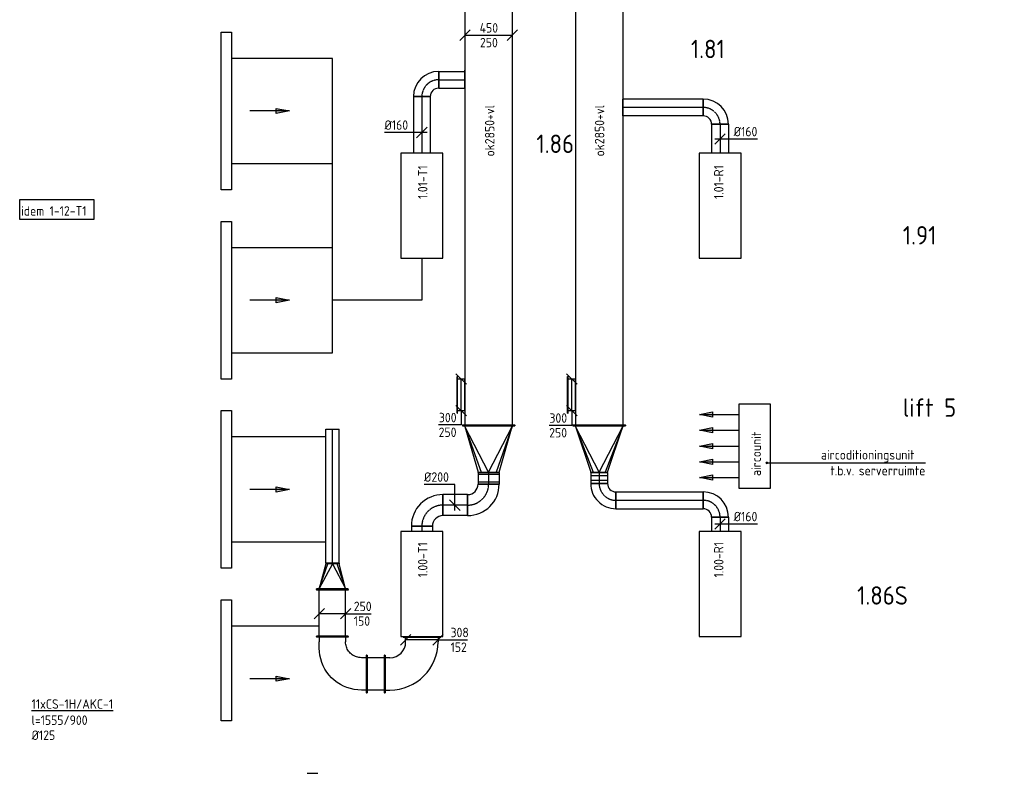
# Model space of a CAD drawing. Header units: millimetres. Extents: x -2733 to 48660, y -299 to 65852.
# Tile 1 of 44: x -2733 to 6627, y 0 to 7168. Entities that reach past the tile are written whole.
import ezdxf

# ---------------------------------------------------------------- set-up
doc = ezdxf.new("R2010")
doc.units = ezdxf.units.MM
for name, pattern in [('2322108', [7, 5, -2]), ('CENTER2', [28.575, 19.05, -3.175, 3.175, -3.175]), ('SMALL_DASH', [1.5, 0.5, -1])]:
    doc.linetypes.add(name, pattern=pattern)
for name, color, linetype in [('bTuwkundig', 7, 'Continuous'), ('WL561---_RETOUR', 5, '2322108'), ('WL570---_APP', 2, 'Continuous'), ('WL570---_RETOUR_D', 4, 'Continuous'), ('WL570---_RETOUR_HL', 1, 'CENTER2'), ('WL570---_TOEVOER', 3, 'Continuous'), ('WL570---_TOEVOER_D', 3, 'Continuous'), ('WL570---_TOEVOER_HL', 1, 'CENTER2'), ('WM570---', 1, 'Continuous'), ('WM570---_RETOUR', 1, 'Continuous'), ('WM570---_TOEVOER', 1, 'Continuous')]:
    doc.layers.add(name, color=color, linetype=linetype)
doc.styles.add('STABICAD-018', font='ISOCP.SHX', dxfattribs={"height": 90})
doc.styles.add('STABICAD-035', font='ISOCP.SHX', dxfattribs={"height": 175})
doc.styles.get("Standard").update_dxf_attribs({"font": 'arial.ttf'})
doc.dimstyles.new('STABICAD', dxfattribs={"dimscale": 50, "dimtxt": 90, "dimasz": 2, "dimexe": 0, "dimexo": 0, "dimgap": 1.5, "dimtad": 0, "dimdec": 0, "dimzin": 0, "dimdsep": 46, "dimtxsty": 'STABICAD-018', "dimblk1": 'OBLIQUE', "dimblk2": 'OBLIQUE', "dimsah": 1, "dimcen": -3, "dimadec": 1, "dimazin": 0, "dimtfac": 1, "dimtdec": 0, "dimtofl": 0, "dimtmove": 2, "dimatfit": 3, "dimfxl": 1, "dimtvp": 1.055556, "dimtolj": 1, "dimtzin": 0, "dimarcsym": 0})

# ---------------------------------------------------------------- blocks, each defined once
blk = doc.blocks.new('*U111')
at = {"color": 0, "linetype": 'Continuous'}
for p, q in [((5, 225, -2975), (16834, 225, -2975)), ((16839, 250, -2975), (16834, 250, -2975)), ((16834, -250, -2975), (16834, 250, -2975)), ((16839, -250, -2975), (16839, 250, -2975)), ((5, -225, -2975), (16834, -225, -2975)), ((16839, -250, -2975), (16834, -250, -2975))]:
    blk.add_line(p, q, dxfattribs=at)
at = {"layer": 'WM570---', "color": 2}
for tag, p in [('CODE', (2775, 20149.4, 2975)), ('SECTIONCODE', (2775, 20149.4, 2975)), ('POSITIONCODE', (2925, 18664.7, 2975))]:
    blk.add_attdef(tag, p, '', height=1.8, dxfattribs=at)
blk = doc.blocks.new('*U117')
at = {"color": 0, "linetype": 'Continuous'}
for p, q in [((75, 150, -2975), (0, 150, -2975)), ((0, 150, -2975), (0, -150, -2975)), ((75, 175, -2975), (70, 175, -2975)), ((70, 175, -2975), (70, -175, -2975)), ((75, 175, -2975), (75, -175, -2975)), ((0, -150, -2975), (75, -150, -2975)), ((75, -175, -2975), (70, -175, -2975))]:
    blk.add_line(p, q, dxfattribs=at)
at = {"layer": 'WM570---', "color": 2, "style": 'STABICAD-018'}
for tag in ['CODE', 'SECTIONCODE', 'POSITIONCODE']:
    blk.add_attdef(tag, (2550, 3600, 2975), '', height=1.8, dxfattribs=at)
blk = doc.blocks.new('*U51')
at = {"color": 0, "linetype": 'Continuous'}
for p, q in [((50, 250, -2975), (-50, 350, -2975)), ((0, 0, -2975), (0, 300, -2975)), ((50, -50, -2975), (-50, 50, -2975)), ((0, 0, -2975), (0, -140.7, -2975)), ((0, -140.7, -2975), (-214.4, -140.7, -2975))]:
    blk.add_line(p, q, dxfattribs=at)
at = {"color": 0, "linetype": 'Continuous', "style": 'STABICAD-018'}
for s, p in [('300', (-212.1, -115.7, -2975)), ('250', (-214.4, -255.7, -2975))]:
    blk.add_text(s, height=90, dxfattribs=at).set_placement(p)
at = {"layer": 'WM570---_RETOUR', "color": 2, "style": 'STABICAD-018'}
blk.add_attdef('CODE', (2251.9, 3450, 2975), '', height=1.8, dxfattribs=at)
blk = doc.blocks.new('*U122')
at = {"color": 0, "linetype": 'Continuous'}
for p, q in [((-5, 250, -2975), (0, 250, -2975)), ((-5, -250, -2975), (-5, 250, -2975)), ((0, -250, -2975), (0, 250, -2975)), ((5, 225, -2975), (0, 225, -2975)), ((440, 0, -2975), (5, 225, -2975)), ((5, 225, -2975), (440, 56.6, -2975)), ((440, 80, -2975), (5, 225, -2975)), ((445, 80, -2975), (440, 80, -2975)), ((440, -80, -2975), (440, 80, -2975)), ((445, -80, -2975), (445, 80, -2975)), ((440, 0, -2975), (5, -225, -2975)), ((5, -225, -2975), (440, -56.6, -2975)), ((5, -225, -2975), (440, -80, -2975)), ((445, -80, -2975), (440, -80, -2975)), ((-5, -250, -2975), (0, -250, -2975)), ((5, -225, -2975), (0, -225, -2975))]:
    blk.add_line(p, q, dxfattribs=at)
at = {"layer": 'WM570---', "color": 2, "style": 'STABICAD-018'}
for tag, p in [('CODE', (2775, 3405.4, 2975)), ('SECTIONCODE', (2775, 3305.4, 2975)), ('POSITIONCODE', (2775, 3305.4, 2975))]:
    blk.add_attdef(tag, p, '', height=1.8, dxfattribs=at)
blk = doc.blocks.new('*U115')
at = {"color": 0, "linetype": 'Continuous'}
for p, q in [((-51.7, 80, -2975), (21.9, 80, -2975)), ((-51.7, 80, -2975), (-51.7, -80, -2975)), ((-21.9, 80, -2975), (51.7, 80, -2975)), ((-21.9, 80, -2975), (-21.9, -80, -2975)), ((21.9, 80, -2975), (21.9, -80, -2975)), ((51.7, 80, -2975), (51.7, -80, -2975)), ((-51.7, -80, -2975), (21.9, -80, -2975)), ((-21.9, -80, -2975), (51.7, -80, -2975))]:
    blk.add_line(p, q, dxfattribs=at)
at = {"layer": 'WL570---_RETOUR_HL', "linetype": 'CENTER2'}
blk.add_line((-51.7, 0, -2975), (51.7, 0, -2975), dxfattribs=at)
at = {"layer": 'WM570---', "color": 2, "style": 'STABICAD-018'}
for tag, p in [('CODE', (2775, 2908.654079, 2975)), ('SECTIONCODE', (2775, 2808.654079, 2975)), ('POSITIONCODE', (2775, 2808.654079, 2975))]:
    blk.add_attdef(tag, p, '', height=1.8, dxfattribs=at)
blk = doc.blocks.new('*U113')
at = {"color": 0, "linetype": 'Continuous'}
for p, q in [((-80, 160, -2975), (80, 160, -2975)), ((-160, -80, -2975), (-160, 80, -2975))]:
    blk.add_line(p, q, dxfattribs=at)
for radius in [80, 240]:
    blk.add_arc((-160, 160, -2975), radius, 270, 0, dxfattribs=at)
at = {"layer": 'WL570---_RETOUR_HL', "linetype": 'CENTER2'}
blk.add_arc((-160, 160, -2975), 160, 270, 0, dxfattribs=at)
at = {"layer": 'WM570---', "color": 2, "style": 'STABICAD-018'}
for tag, p in [('CODE', (2775, 2696.954079, 2975)), ('SECTIONCODE', (2775, 2596.954079, 2975)), ('POSITIONCODE', (2775, 2596.954079, 2975))]:
    blk.add_attdef(tag, p, '', height=1.8, dxfattribs=at)
blk = doc.blocks.new('*U112')
at = {"color": 0, "linetype": 'Continuous'}
for p, q in [((0, 80, -2975), (830, 80, -2975)), ((0, -80, -2975), (0, 80, -2975)), ((830, 80, -2975), (830, -80, -2975)), ((0, -80, -2975), (830, -80, -2975))]:
    blk.add_line(p, q, dxfattribs=at)
at = {"layer": 'WL570---_RETOUR_HL', "linetype": 'CENTER2'}
blk.add_line((0, 0, -2975), (830, 0, -2975), dxfattribs=at)
at = {"layer": 'WM570---', "color": 2, "style": 'STABICAD-018'}
for tag in ['CODE', 'SECTIONCODE', 'POSITIONCODE']:
    blk.add_attdef(tag, (2935, 2597, 2975), '', height=1.8, dxfattribs=at)
blk = doc.blocks.new('*U98')
at = {"color": 0, "linetype": 'Continuous'}
for p, q in [((-160, -80, -2975), (-160, 80, -2975)), ((80, -160, -2975), (-80, -160, -2975))]:
    blk.add_line(p, q, dxfattribs=at)
for radius in [240, 80]:
    blk.add_arc((-160, -160, -2975), radius, 0, 90, dxfattribs=at)
at = {"layer": 'WL570---_RETOUR_HL', "linetype": 'CENTER2'}
blk.add_arc((-160, -160, -2975), 160, 0, 90, dxfattribs=at)
at = {"layer": 'WM570---', "color": 2, "style": 'STABICAD-018'}
for tag in ['CODE', 'SECTIONCODE', 'POSITIONCODE']:
    blk.add_attdef(tag, (3925, 2597, 2975), '', height=1.8, dxfattribs=at)
blk = doc.blocks.new('*U97')
at = {"color": 0, "linetype": 'Continuous'}
for p, q in [((0, 80, -2975), (137, 80, -2975)), ((0, -80, -2975), (0, 80, -2975)), ((137, 80, -2975), (137, -80, -2975)), ((0, -80, -2975), (137, -80, -2975))]:
    blk.add_line(p, q, dxfattribs=at)
at = {"layer": 'WL570---_RETOUR_HL', "linetype": 'CENTER2'}
blk.add_line((0, 0, -2975), (137, 0, -2975), dxfattribs=at)
at = {"layer": 'WM570---', "color": 2, "style": 'STABICAD-018'}
for tag in ['CODE', 'SECTIONCODE', 'POSITIONCODE']:
    blk.add_attdef(tag, (3925, 2437, 2975), '', height=1.8, dxfattribs=at)
blk = doc.blocks.new('*U107')
at = {"color": 0, "linetype": 'Continuous'}
for p, q in [((-50, -50, -2975), (50, 50, -2975)), ((-50, 0, -2975), (80, 0, -2975)), ((80, 0, -2975), (355.1, 0, -2975))]:
    blk.add_line(p, q, dxfattribs=at)
at = {"color": 0, "linetype": 'Continuous', "style": 'STABICAD-018'}
blk.add_text('%%c160', height=90, dxfattribs=at).set_placement((130, 25, -2975))
at = {"layer": 'WM570---', "color": 2, "style": 'STABICAD-018'}
blk.add_attdef('CODE', (3925, 2372.2, 2975), '', height=1.8, dxfattribs=at)
blk = doc.blocks.new('*U74')
at = {"color": 0, "linetype": 'Continuous'}
for p, q in [((75, 150, -2975), (0, 150, -2975)), ((0, 150, -2975), (0, -150, -2975)), ((75, 175, -2975), (70, 175, -2975)), ((70, 175, -2975), (70, -175, -2975)), ((75, 175, -2975), (75, -175, -2975)), ((0, -150, -2975), (75, -150, -2975)), ((75, -175, -2975), (70, -175, -2975))]:
    blk.add_line(p, q, dxfattribs=at)
at = {"layer": 'WM570---_RETOUR', "color": 2, "style": 'STABICAD-018'}
for tag in ['CODE', 'SECTIONCODE', 'POSITIONCODE']:
    blk.add_attdef(tag, (1500, 3600, 2975), '', height=1.8, dxfattribs=at)
blk = doc.blocks.new('*U52')
at = {"color": 0, "linetype": 'Continuous'}
for p, q in [((50, 250, -2975), (-50, 350, -2975)), ((0, 0, -2975), (0, 300, -2975)), ((50, -50, -2975), (-50, 50, -2975)), ((0, 0, -2975), (0, -136.1, -2975)), ((0, -136.1, -2975), (-214.4, -136.1, -2975))]:
    blk.add_line(p, q, dxfattribs=at)
at = {"color": 0, "linetype": 'Continuous', "style": 'STABICAD-018'}
for s, p in [('300', (-212.1, -111.1, -2975)), ('250', (-214.4, -251.1, -2975))]:
    blk.add_text(s, height=90, dxfattribs=at).set_placement(p)
at = {"layer": 'WM570---_RETOUR', "color": 2, "style": 'STABICAD-018'}
blk.add_attdef('CODE', (1283.8, 3450, 2975), '', height=1.8, dxfattribs=at)
blk = doc.blocks.new('*U72')
at = {"color": 0, "linetype": 'Continuous'}
for p, q in [((-5, 250, -2975), (0, 250, -2975)), ((-5, -250, -2975), (-5, 250, -2975)), ((0, -250, -2975), (0, 250, -2975)), ((5, 225, -2975), (0, 225, -2975)), ((440, 0, -2975), (5, 225, -2975)), ((5, 225, -2975), (440, 70.7, -2975)), ((440, 100, -2975), (5, 225, -2975)), ((445, 100, -2975), (440, 100, -2975)), ((440, -100, -2975), (440, 100, -2975)), ((445, -100, -2975), (445, 100, -2975)), ((440, 0, -2975), (5, -225, -2975)), ((5, -225, -2975), (440, -70.7, -2975)), ((5, -225, -2975), (440, -100, -2975)), ((445, -100, -2975), (440, -100, -2975)), ((-5, -250, -2975), (0, -250, -2975)), ((5, -225, -2975), (0, -225, -2975))]:
    blk.add_line(p, q, dxfattribs=at)
at = {"layer": 'WM570---_RETOUR', "color": 2, "style": 'STABICAD-018'}
for tag, p in [('CODE', (1725, 3405.1, 2975)), ('SECTIONCODE', (1725, 3305.1, 2975)), ('POSITIONCODE', (1725, 3305.1, 2975))]:
    blk.add_attdef(tag, p, '', height=1.8, dxfattribs=at)
blk = doc.blocks.new('*U78')
at = {"color": 0, "linetype": 'Continuous'}
for p, q in [((-54.5, 100, -2975), (37.5, 100, -2975)), ((-54.5, 100, -2975), (-54.5, -100, -2975)), ((-37.5, 100, -2975), (54.5, 100, -2975)), ((-37.5, 100, -2975), (-37.5, -100, -2975)), ((37.5, 100, -2975), (37.5, -100, -2975)), ((54.5, 100, -2975), (54.5, -100, -2975)), ((-54.5, -100, -2975), (37.5, -100, -2975)), ((-37.5, -100, -2975), (54.5, -100, -2975))]:
    blk.add_line(p, q, dxfattribs=at)
at = {"layer": 'WL570---_TOEVOER_HL', "linetype": 'CENTER2'}
blk.add_line((-54.5, 0, -2975), (54.5, 0, -2975), dxfattribs=at)
at = {"layer": 'WM570---_RETOUR', "color": 2, "style": 'STABICAD-018'}
for tag, p in [('CODE', (1725, 2905.6, 2975)), ('SECTIONCODE', (1725, 2805.6, 2975)), ('POSITIONCODE', (1725, 2805.6, 2975))]:
    blk.add_attdef(tag, p, '', height=1.8, dxfattribs=at)
blk = doc.blocks.new('*U83')
at = {"color": 0, "linetype": 'Continuous'}
for p, q in [((-200, -100, -2975), (-200, 100, -2975)), ((100, -200, -2975), (-100, -200, -2975))]:
    blk.add_line(p, q, dxfattribs=at)
for radius, start in [(300, 360), (100, 0)]:
    blk.add_arc((-200, -200, -2975), radius, start, 90, dxfattribs=at)
at = {"layer": 'WL570---_TOEVOER_HL', "linetype": 'CENTER2'}
blk.add_arc((-200, -200, -2975), 200, 0, 90, dxfattribs=at)
at = {"layer": 'WM570---_RETOUR', "color": 2, "style": 'STABICAD-018'}
for tag, p in [('CODE', (1725, 2651.1, 2975)), ('SECTIONCODE', (1725, 2551.1, 2975)), ('POSITIONCODE', (1725, 2551.1, 2975))]:
    blk.add_attdef(tag, p, '', height=1.8, dxfattribs=at)
blk = doc.blocks.new('*U85')
at = {"color": 0, "linetype": 'Continuous'}
for p, q in [((0, 100, -2975), (234.8, 100, -2975)), ((0, -100, -2975), (0, 100, -2975)), ((234.8, 100, -2975), (234.8, -100, -2975)), ((0, -100, -2975), (234.8, -100, -2975))]:
    blk.add_line(p, q, dxfattribs=at)
at = {"layer": 'WL570---_TOEVOER_HL', "linetype": 'CENTER2'}
blk.add_line((0, 0, -2975), (234.8, 0, -2975), dxfattribs=at)
at = {"layer": 'WM570---_RETOUR', "color": 2, "style": 'STABICAD-018'}
for tag in ['CODE', 'SECTIONCODE', 'POSITIONCODE']:
    blk.add_attdef(tag, (1525, 2551.1, 2975), '', height=1.8, dxfattribs=at)
blk = doc.blocks.new('*U87')
at = {"color": 0, "linetype": 'Continuous'}
for p, q in [((-100, 200, -2975), (100, 200, -2975)), ((-200, -100, -2975), (-200, 100, -2975))]:
    blk.add_line(p, q, dxfattribs=at)
for radius in [100, 300]:
    blk.add_arc((-200, 200, -2975), radius, 270, 0, dxfattribs=at)
at = {"layer": 'WL570---_TOEVOER_HL', "linetype": 'CENTER2'}
blk.add_arc((-200, 200, -2975), 200, 270, 0, dxfattribs=at)
at = {"layer": 'WM570---_RETOUR', "color": 2, "style": 'STABICAD-018'}
for tag in ['SECTIONCODE', 'CODE', 'POSITIONCODE']:
    blk.add_attdef(tag, (1090.2, 2551.1, 2975), '', height=1.8, dxfattribs=at)
blk = doc.blocks.new('*U88')
at = {"color": 0, "linetype": 'Continuous'}
for p, q in [((0, 100, -2975), (51.1, 100, -2975)), ((0, -100, -2975), (0, 100, -2975)), ((51.1, 100, -2975), (51.1, -100, -2975)), ((0, -100, -2975), (51.1, -100, -2975))]:
    blk.add_line(p, q, dxfattribs=at)
at = {"layer": 'WL570---_TOEVOER_HL', "linetype": 'CENTER2'}
blk.add_line((0, 0, -2975), (51.1, 0, -2975), dxfattribs=at)
at = {"layer": 'WM570---_RETOUR', "color": 2, "style": 'STABICAD-018'}
for tag in ['SECTIONCODE', 'CODE', 'POSITIONCODE']:
    blk.add_attdef(tag, (1090.2, 2351.1, 2975), '', height=1.8, dxfattribs=at)
blk = doc.blocks.new('*U67')
at = {"color": 0, "linetype": 'Continuous'}
for p, q in [((0, 197.1, -2975), (-293.1, 197.1, -2975)), ((0, -50, -2975), (0, 197.1, -2975)), ((50, -50, -2975), (-50, 50, -2975))]:
    blk.add_line(p, q, dxfattribs=at)
at = {"color": 0, "linetype": 'Continuous', "style": 'STABICAD-018'}
blk.add_text('%%c200', height=90, dxfattribs=at).set_placement((-293.1, 222.1, -2975))
at = {"layer": 'WM570---_RETOUR', "color": 2, "style": 'STABICAD-018'}
blk.add_attdef('CODE', (1404.3, 2551.1, 2975), '', height=1.8, dxfattribs=at)
blk = doc.blocks.new('*U54')
at = {"color": 0, "linetype": 'Continuous'}
for p, q in [((-354, 179), (-349, 179)), ((-354, -179), (-354, 179)), ((-349, -179), (-349, 179)), ((-349, 154), (-304, 154)), ((-354, -179), (-349, -179)), ((-304, -154), (-349, -154)), ((-179, -354), (-179, -349)), ((-179, -349), (179, -349)), ((-179, -354), (179, -354)), ((-154, -304), (-154, -349)), ((154, -349), (154, -304)), ((179, -354), (179, -349))]:
    blk.add_line(p, q, dxfattribs=at)
for radius in [458, 150]:
    blk.add_arc((-304, -304), radius, 0, 90, dxfattribs=at)
at = {"layer": 'WM570---_RETOUR', "color": 2, "style": 'STABICAD-018'}
for tag in ['SECTIONCODE', 'CODE', 'POSITIONCODE']:
    blk.add_attdef(tag, (1090.2, 946), '', height=1.8, dxfattribs=at)
blk = doc.blocks.new('*U56')
at = {"color": 0, "linetype": 'Continuous'}
for p, q in [((0, 179), (5, 179)), ((0, -179), (0, 179)), ((5, -179), (5, 179)), ((5, 154), (166, 154)), ((171, 179), (166, 179)), ((166, -179), (166, 179)), ((171, -179), (171, 179)), ((0, -179), (5, -179)), ((5, -154), (166, -154)), ((171, -179), (166, -179))]:
    blk.add_line(p, q, dxfattribs=at)
at = {"layer": 'WM570---_RETOUR', "color": 2, "style": 'STABICAD-018'}
for tag in ['POSITIONCODE', 'SECTIONCODE', 'CODE']:
    blk.add_attdef(tag, (736.2, 946), '', height=1.8, rotation=180, dxfattribs=at)
blk = doc.blocks.new('*U53')
at = {"color": 0, "linetype": 'Continuous'}
for p, q in [((-358, -50), (-258, 50)), ((0, 0), (-308, 0)), ((-50, -50), (50, 50)), ((0, 0), (68.8, 0)), ((68.8, 0), (280.8, 0))]:
    blk.add_line(p, q, dxfattribs=at)
at = {"color": 0, "linetype": 'Continuous', "style": 'STABICAD-018'}
for s, p in [('308', (118.8, 25)), ('152', (118.8, -115))]:
    blk.add_text(s, height=90, dxfattribs=at).set_placement(p)
at = {"layer": 'WM570---_RETOUR', "color": 2, "style": 'STABICAD-018'}
blk.add_attdef('CODE', (1244.2, 1269.6), '', height=1.8, dxfattribs=at)
blk = doc.blocks.new('*U59')
at = {"color": 0, "linetype": 'Continuous'}
for p, q in [((0, 150), (5, 150)), ((0, -150), (0, 150)), ((5, -150), (5, 150)), ((5, 125), (443.7, 125)), ((448.7, 150), (443.7, 150)), ((443.7, -150), (443.7, 150)), ((448.7, -150), (448.7, 150)), ((0, -150), (5, -150)), ((5, -125), (443.7, -125)), ((448.7, -150), (443.7, -150))]:
    blk.add_line(p, q, dxfattribs=at)
at = {"layer": 'WM570---_RETOUR', "color": 2, "style": 'STABICAD-018'}
for tag in ['SECTIONCODE', 'POSITIONCODE']:
    blk.add_attdef(tag, (90.2, 1349.5), '', height=1.8, dxfattribs=at)
blk.add_attdef('CODE', (240.2, 1300), '', height=1.8, rotation=90, dxfattribs=at)
blk = doc.blocks.new('*U55')
at = {"color": 0, "linetype": 'Continuous'}
for p, q in [((-325, 179), (-320, 179)), ((-325, -179), (-325, 179)), ((-320, -179), (-320, 179)), ((-320, 154), (-275, 154)), ((-275, 154), (-240.1, 152.5)), ((-240.1, 152.5), (-205.5, 147.9)), ((-205.5, 147.9), (-171.5, 140.4)), ((-171.5, 140.4), (-138.2, 129.9)), ((-138.2, 129.9), (-106, 116.5)), ((-106, 116.5), (-75, 100.4)), ((-75, 100.4), (-45.6, 81.7)), ((-45.6, 81.7), (-17.9, 60.4)), ((-17.9, 60.4), (7.8, 36.8)), ((7.8, 36.8), (31.4, 11.1)), ((31.4, 11.1), (52.7, -16.6)), ((52.7, -16.6), (71.4, -46)), ((71.4, -46), (87.5, -77)), ((87.5, -77), (100.9, -109.2)), ((-325, -179), (-320, -179)), ((-320, -154), (-275, -154)), ((-275, -154), (-263.2, -154.5)), ((-263.2, -154.5), (-251.5, -155.8)), ((-251.5, -155.8), (-240, -158.1)), ((-240, -158.1), (-228.6, -161.3)), ((-228.6, -161.3), (-217.6, -165.4)), ((-217.6, -165.4), (-206.9, -170.3)), ((-206.9, -170.3), (-196.6, -176.1)), ((-196.6, -176.1), (-186.8, -182.6)), ((-186.8, -182.6), (-177.6, -189.9)), ((100.9, -109.2), (111.4, -142.5)), ((111.4, -142.5), (118.9, -176.5)), ((118.9, -176.5), (123.5, -211.1)), ((-177.6, -189.9), (-168.9, -197.9)), ((-168.9, -197.9), (-160.9, -206.6)), ((-160.9, -206.6), (-153.6, -215.8)), ((-153.6, -215.8), (-147.1, -225.6)), ((-147.1, -225.6), (-141.3, -235.9)), ((-141.3, -235.9), (-136.4, -246.6)), ((-136.4, -246.6), (-132.3, -257.6)), ((-132.3, -257.6), (-129.1, -269)), ((-129.1, -269), (-126.8, -280.5)), ((-126.8, -280.5), (-125.5, -292.2)), ((123.5, -211.1), (125, -246)), ((125, -246), (125, -275)), ((125, -275), (125, -304)), ((-150, -354), (-150, -349)), ((-150, -349), (150, -349)), ((-150, -354), (150, -354)), ((-125.5, -292.2), (-125, -304)), ((-125, -349), (-125, -304)), ((125, -349), (125, -304)), ((150, -354), (150, -349))]:
    blk.add_line(p, q, dxfattribs=at)
at = {"layer": 'WM570---_RETOUR', "color": 2, "style": 'STABICAD-018'}
for tag in ['SECTIONCODE', 'CODE', 'POSITIONCODE']:
    blk.add_attdef(tag, (240.2, 946), '', height=1.8, dxfattribs=at)
blk = doc.blocks.new('*U57')
at = {"color": 0, "linetype": 'Continuous'}
for p, q in [((-5, 150), (0, 150)), ((-5, -150), (-5, 150)), ((0, -150), (0, 150)), ((5, 125), (0, 125)), ((240, 0), (5, 125)), ((5, 125), (240, 44.2)), ((240, 62.5), (5, 125)), ((240, 0), (5, -125)), ((245, 62.5), (240, 62.5)), ((240, -62.5), (240, 62.5)), ((245, -62.5), (245, 62.5)), ((5, -125), (240, -44.2)), ((5, -125), (240, -62.5)), ((245, -62.5), (240, -62.5)), ((-5, -150), (0, -150)), ((5, -125), (0, -125))]:
    blk.add_line(p, q, dxfattribs=at)
at = {"layer": 'WM570---_RETOUR', "color": 2, "style": 'STABICAD-018'}
for tag, p in [('CODE', (240.2, 1853.7)), ('SECTIONCODE', (240.2, 1753.7)), ('POSITIONCODE', (240.2, 1753.7))]:
    blk.add_attdef(tag, p, '', height=1.8, dxfattribs=at)
blk = doc.blocks.new('*U58')
at = {"color": 0, "linetype": 'Continuous'}
for p, q in [((0, 62.5), (1274.7, 62.5)), ((0, -62.5), (0, 62.5)), ((1274.7, 62.5), (1274.7, -62.5)), ((0, -62.5), (1274.7, -62.5))]:
    blk.add_line(p, q, dxfattribs=at)
at = {"layer": 'WL570---_TOEVOER_HL', "linetype": 'CENTER2'}
blk.add_line((0, 0), (1274.7, 0), dxfattribs=at)
at = {"layer": 'WM570---_RETOUR', "color": 2, "style": 'STABICAD-018'}
for tag, p in [('POSITIONCODE', (90.2, 2614)), ('SECTIONCODE', (240.2, 1998.7)), ('CODE', (240.2, 1998.7))]:
    blk.add_attdef(tag, p, '', height=1.8, dxfattribs=at)
blk = doc.blocks.new('*U60')
at = {"color": 0, "linetype": 'Continuous'}
for p, q in [((-300, -50), (-200, 50)), ((0, 0), (-250, 0)), ((-50, -50), (50, 50)), ((0, 0), (27.9, 0)), ((27.9, 0), (242.2, 0))]:
    blk.add_line(p, q, dxfattribs=at)
at = {"color": 0, "linetype": 'Continuous', "style": 'STABICAD-018'}
for s, p in [('250', (77.9, 25)), ('150', (77.9, -115))]:
    blk.add_text(s, height=90, dxfattribs=at).set_placement(p)
at = {"layer": 'WM570---_RETOUR', "color": 2, "style": 'STABICAD-018'}
blk.add_attdef('CODE', (365.2, 1518), '', height=1.8, dxfattribs=at)
blk = doc.blocks.new('*U86')
at = {"color": 0, "linetype": 'Continuous'}
for p, q in [((0, 80, -2975), (536.8, 80, -2975)), ((0, -80, -2975), (0, 80, -2975)), ((536.8, 80, -2975), (536.8, -80, -2975)), ((0, -80, -2975), (536.8, -80, -2975))]:
    blk.add_line(p, q, dxfattribs=at)
at = {"layer": 'WL570---_TOEVOER_HL', "linetype": 'CENTER2'}
blk.add_line((0, 0, -2975), (536.8, 0, -2975), dxfattribs=at)
at = {"layer": 'WM570---_RETOUR', "color": 2, "style": 'STABICAD-018'}
for tag, p in [('CODE', (1090.2, 6436.8, 2975)), ('SECTIONCODE', (1240.2, 6411.8, 2975)), ('POSITIONCODE', (1240.2, 6088.9, 2975))]:
    blk.add_attdef(tag, p, '', height=1.8, dxfattribs=at)
blk = doc.blocks.new('*U84')
at = {"color": 0, "linetype": 'Continuous'}
for p, q in [((-160, -80, -2975), (-160, 80, -2975)), ((80, -160, -2975), (-80, -160, -2975))]:
    blk.add_line(p, q, dxfattribs=at)
for radius, start in [(240, 0), (80, 360)]:
    blk.add_arc((-160, -160, -2975), radius, start, 90, dxfattribs=at)
at = {"layer": 'WL570---_TOEVOER_HL', "linetype": 'CENTER2'}
blk.add_arc((-160, -160, -2975), 160, 0, 90, dxfattribs=at)
at = {"layer": 'WM570---_RETOUR', "color": 2, "style": 'STABICAD-018'}
for tag in ['SECTIONCODE', 'CODE', 'POSITIONCODE']:
    blk.add_attdef(tag, (1090.2, 6596.8, 2975), '', height=1.8, dxfattribs=at)
blk = doc.blocks.new('*U79')
at = {"color": 0, "linetype": 'Continuous'}
for p, q in [((0, 80, -2975), (248.8, 80, -2975)), ((0, -80, -2975), (0, 80, -2975)), ((248.8, 80, -2975), (248.8, -80, -2975)), ((0, -80, -2975), (248.8, -80, -2975))]:
    blk.add_line(p, q, dxfattribs=at)
at = {"layer": 'WL570---_TOEVOER_HL', "linetype": 'CENTER2'}
blk.add_line((0, 0, -2975), (248.8, 0, -2975), dxfattribs=at)
at = {"layer": 'WM570---_RETOUR', "color": 2, "style": 'STABICAD-018'}
for tag in ['SECTIONCODE', 'CODE', 'POSITIONCODE']:
    blk.add_attdef(tag, (1250.2, 6596.8, 2975), '', height=1.8, dxfattribs=at)
blk = doc.blocks.new('*U73')
at = {"color": 2, "linetype": 'SMALL_DASH'}
for p, q in [((0, 95, -2975), (0, -95, -2975)), ((0, -80, -2975), (0, 80, -2975))]:
    blk.add_line(p, q, dxfattribs=at)
at = {"color": 0, "linetype": 'Continuous'}
for p, q in [((0, 80, -2975), (1, 80, -2975)), ((1, 80, -2975), (1, -80, -2975)), ((0, -80, -2975), (1, -80, -2975))]:
    blk.add_line(p, q, dxfattribs=at)
at = {"layer": 'WL570---_TOEVOER_HL', "linetype": 'CENTER2'}
blk.add_line((0, 0, -2975), (1, 0, -2975), dxfattribs=at)
at = {"layer": 'WM570---_RETOUR', "color": 2, "style": 'STABICAD-018'}
for tag in ['CODE', 'SECTIONCODE', 'POSITIONCODE']:
    blk.add_attdef(tag, (1500, 6596.8, 2975), '', height=1.8, dxfattribs=at)
blk = doc.blocks.new('*U135')
at = {"color": 0, "linetype": 'Continuous'}
for p, q in [((-275, -50, -2975), (-175, 50, -2975)), ((-225, 0, -2975), (225, 0, -2975)), ((175, -50, -2975), (275, 50, -2975))]:
    blk.add_line(p, q, dxfattribs=at)
at = {"color": 0, "linetype": 'Continuous', "style": 'STABICAD-018'}
for s, p in [('450', (-85.5, 25, -2975)), ('250', (-82.2, -115, -2975))]:
    blk.add_text(s, height=90, dxfattribs=at).set_placement(p)
at = {"layer": 'WM570---', "color": 2, "style": 'STABICAD-018'}
blk.add_attdef('CODE', (1725, 7020.4, 2975), '', height=1.8, dxfattribs=at)
blk = doc.blocks.new('*U99')
at = {"color": 0, "linetype": 'Continuous'}
for p, q in [((0, 80, -2975), (273.1, 80, -2975)), ((0, -80, -2975), (0, 80, -2975)), ((273.1, 80, -2975), (273.1, -80, -2975)), ((0, -80, -2975), (273.1, -80, -2975))]:
    blk.add_line(p, q, dxfattribs=at)
at = {"layer": 'WL570---_RETOUR_HL', "linetype": 'CENTER2'}
blk.add_line((0, 0, -2975), (273.1, 0, -2975), dxfattribs=at)
at = {"layer": 'WM570---', "color": 2, "style": 'STABICAD-018'}
for tag, p in [('CODE', (3925, 6173.1, 2975)), ('SECTIONCODE', (3925, 6173.1, 2975)), ('POSITIONCODE', (4075, 5957.1, 2975))]:
    blk.add_attdef(tag, p, '', height=1.8, dxfattribs=at)
blk = doc.blocks.new('*U100')
at = {"color": 0, "linetype": 'Continuous'}
for p, q in [((-80, 160, -2975), (80, 160, -2975)), ((-160, -80, -2975), (-160, 80, -2975))]:
    blk.add_line(p, q, dxfattribs=at)
for radius, end in [(80, 0), (240, 360)]:
    blk.add_arc((-160, 160, -2975), radius, 270, end, dxfattribs=at)
at = {"layer": 'WL570---_RETOUR_HL', "linetype": 'CENTER2'}
blk.add_arc((-160, 160, -2975), 160, 270, 360, dxfattribs=at)
at = {"layer": 'WM570---', "color": 2, "style": 'STABICAD-018'}
for tag in ['CODE', 'SECTIONCODE', 'POSITIONCODE']:
    blk.add_attdef(tag, (3925, 6333.1, 2975), '', height=1.8, dxfattribs=at)
blk = doc.blocks.new('*U114')
at = {"color": 0, "linetype": 'Continuous'}
for p, q in [((0, 80, -2975), (764, 80, -2975)), ((0, -80, -2975), (0, 80, -2975)), ((764, 80, -2975), (764, -80, -2975)), ((0, -80, -2975), (764, -80, -2975))]:
    blk.add_line(p, q, dxfattribs=at)
at = {"layer": 'WL570---_RETOUR_HL', "linetype": 'CENTER2'}
blk.add_line((0, 0, -2975), (764, 0, -2975), dxfattribs=at)
at = {"layer": 'WM570---', "color": 2, "style": 'STABICAD-018'}
for tag in ['CODE', 'SECTIONCODE', 'POSITIONCODE']:
    blk.add_attdef(tag, (3765, 6333.1, 2975), '', height=1.8, dxfattribs=at)
blk = doc.blocks.new('*U118')
at = {"color": 2, "linetype": 'SMALL_DASH'}
for p, q in [((0, 95, -2975), (0, -95, -2975)), ((0, -80, -2975), (0, 80, -2975))]:
    blk.add_line(p, q, dxfattribs=at)
at = {"color": 0, "linetype": 'Continuous'}
for p, q in [((0, 80, -2975), (1, 80, -2975)), ((1, 80, -2975), (1, -80, -2975)), ((0, -80, -2975), (1, -80, -2975))]:
    blk.add_line(p, q, dxfattribs=at)
at = {"layer": 'WL570---_RETOUR_HL', "linetype": 'CENTER2'}
blk.add_line((0, 0, -2975), (1, 0, -2975), dxfattribs=at)
at = {"layer": 'WM570---', "color": 2, "style": 'STABICAD-018'}
for tag in ['CODE', 'SECTIONCODE', 'POSITIONCODE']:
    blk.add_attdef(tag, (3000, 6333.1, 2975), '', height=1.8, dxfattribs=at)
blk = doc.blocks.new('*U108')
at = {"color": 0, "linetype": 'Continuous'}
for p, q in [((-50, -50, -2975), (50, 50, -2975)), ((-50, 0, -2975), (80, 0, -2975)), ((80, 0, -2975), (355.1, 0, -2975))]:
    blk.add_line(p, q, dxfattribs=at)
at = {"color": 0, "linetype": 'Continuous', "style": 'STABICAD-018'}
blk.add_text('%%c160', height=90, dxfattribs=at).set_placement((130, 25, -2975))
at = {"layer": 'WM570---', "color": 2, "style": 'STABICAD-018'}
blk.add_attdef('CODE', (3925, 6034, 2975), '', height=1.8, dxfattribs=at)
blk = doc.blocks.new('*U66')
at = {"color": 0, "linetype": 'Continuous'}
for p, q in [((-80, 0, -2975), (-355.1, 0, -2975)), ((50, 0, -2975), (-80, 0, -2975)), ((-50, -50, -2975), (50, 50, -2975))]:
    blk.add_line(p, q, dxfattribs=at)
at = {"color": 0, "linetype": 'Continuous', "style": 'STABICAD-018'}
blk.add_text('%%c160', height=90, dxfattribs=at).set_placement((-355.1, 25, -2975))
at = {"layer": 'WM570---_RETOUR', "color": 2, "style": 'STABICAD-018'}
blk.add_attdef('CODE', (1090.2, 6095.7, 2975), '', height=1.8, dxfattribs=at)
blk = doc.blocks.new('*U68')
at = {"color": 0, "linetype": 'Continuous'}
for p, q in [((5, 225, -2975), (17041.5, 225, -2975)), ((17046.5, 250, -2975), (17041.5, 250, -2975)), ((17041.5, -250, -2975), (17041.5, 250, -2975)), ((17046.5, -250, -2975), (17046.5, 250, -2975)), ((5, -225, -2975), (17041.5, -225, -2975)), ((17046.5, -250, -2975), (17041.5, -250, -2975))]:
    blk.add_line(p, q, dxfattribs=at)
at = {"layer": 'WM570---_RETOUR', "color": 2, "style": 'STABICAD-018'}
for tag, p in [('CODE', (1725, 20356.6, 2975)), ('SECTIONCODE', (1875, 19483.1, 2975)), ('POSITIONCODE', (1875, 17879.3, 2975))]:
    blk.add_attdef(tag, p, '', height=1.8, dxfattribs=at)
blk = doc.blocks.new('DM_SYM002')
at = {"color": 0, "linetype": 'Continuous'}
for p, q in [((0, 0), (-7.5, 0)), ((-2.5, -0.5), (-2.5, 0.5)), ((-2.5, 0.5), (0, 0)), ((0, 0), (-2.5, -0.5))]:
    blk.add_line(p, q, dxfattribs=at)
blk.add_solid([(-2.5, 0.5), (-2.5, -0.5), (0, 0)], dxfattribs=at)
blk = doc.blocks.new('_Oblique')
at = {"color": 0, "linetype": 'ByBlock', "lineweight": -2}
blk.add_line((-0.5, -0.5), (0.5, 0.5), dxfattribs=at)

msp = doc.modelspace()

# ---------------------------------------------------------------- linework, layer by layer
at = {"layer": 'WL561---_RETOUR', "linetype": '2322108'}
msp.add_line((0, 0), (100, 0), dxfattribs=at)
at = {"layer": 'WL570---_APP'}
for points in [[(890.2, 4900), (1290.2, 4900), (1290.2, 5900), (890.2, 5900)], [(3725, 4900), (4125, 4900), (4125, 5900), (3725, 5900)], [(890.2, 1300), (1290.2, 1300), (1290.2, 2300), (890.2, 2300)], [(3725, 1300), (4125, 1300), (4125, 2300), (3725, 2300)]]:
    msp.add_lwpolyline(points, close=True, dxfattribs=at)
at = {"layer": 'WL570---_TOEVOER_D'}
for points in [[(-818.6, 7050), (-718.6, 7050), (-718.6, 5550), (-818.6, 5550)], [(-818.6, 5250), (-718.6, 5250), (-718.6, 3750), (-818.6, 3750)], [(4404.4, 2712.8), (4404.4, 3512.8), (4104.4, 3512.8), (4104.4, 2712.8)], [(-818.6, 3450), (-718.6, 3450), (-718.6, 1950), (-818.6, 1950)], [(-818.6, 1650), (-718.6, 1650), (-718.6, 500), (-818.6, 500)]]:
    msp.add_lwpolyline(points, close=True, dxfattribs=at)
for points in [[(-718.6, 4000), (240.2, 4000), (240.2, 6800), (-718.6, 6800)], [(-718.6, 5800), (240.2, 5800)], [(-718.6, 5000), (240.2, 5000)], [(1090.2, 4900), (1090.2, 4500), (240.2, 4500)], [(177.7, 3200), (-718.6, 3200)], [(177.7, 2200), (-718.6, 2200)], [(115.2, 1400), (-718.6, 1400)]]:
    msp.add_lwpolyline(points, dxfattribs=at)
at = {"layer": 'WM570---_TOEVOER'}
msp.add_lwpolyline([(-2732.9, 5457.4), (-2027.3, 5457.4), (-2027.3, 5269.1), (-2732.9, 5269.1)], close=True, dxfattribs=at)

# ---------------------------------------------------------------- block references
at = {"layer": 'WL570---_RETOUR_D', "linetype": 'Continuous'}
for name, p, rotation in [('*U111', (2775, 20149.4, 2975), 270), ('*U114', (3765, 6333.1, 2975), 180), ('*U100', (3925, 6333.1, 2975), 90.00000000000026), ('*U99', (3925, 6173.1, 2975), 270.0000000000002), ('*U117', (2550, 3600, 2975), 180), ('*U122', (2775, 3305.4, 2975), 270), ('*U115', (2775, 2808.7, 2975), 270), ('*U113', (2775, 2597, 2975), 270), ('*U97', (3925, 2437, 2975), 270.0000000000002)]:
    msp.add_blockref(name, p, dxfattribs=dict(at, rotation=rotation))
for name, p in [('*U118', (3000, 6333.1, 2975)), ('*U112', (2935, 2597, 2975)), ('*U98', (3925, 2597, 2975))]:
    msp.add_blockref(name, p, dxfattribs=at)
at = {"layer": 'WL570---_TOEVOER', "linetype": 'Continuous'}
for p, xscale, yscale, zscale, rotation in [((-168.6, 6300), 49.99999999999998, 49.99999999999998, 49.99999999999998, 359.9999999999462), ((-168.6, 4500), 49.99999999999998, 49.99999999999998, 49.99999999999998, 359.9999999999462), ((3729.4, 3412.8), 50, 50, 50, 180), ((3729.4, 3262.8), 50, 50, 50, 180), ((3729.4, 3112.8), 50, 50, 50, 180), ((3729.4, 2962.8), 50, 50, 50, 180), ((3729.4, 2812.8), 50, 50, 50, 180), ((-168.6, 2700), 49.99999999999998, 49.99999999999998, 49.99999999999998, 359.9999999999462), ((-168.6, 900), 49.99999999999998, 49.99999999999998, 49.99999999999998, 359.9999999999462)]:
    msp.add_blockref('DM_SYM002', p, dxfattribs=dict(at, xscale=xscale, yscale=yscale, zscale=zscale, rotation=rotation))
at = {"layer": 'WL570---_TOEVOER_D', "linetype": 'Continuous'}
for name, p, rotation in [('*U68', (1725, 20356.6, 2975), 270), ('*U84', (1090.2, 6596.8, 2975), 90.00000000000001), ('*U73', (1500, 6596.8, 2975), 180), ('*U86', (1090.2, 6436.8, 2975), 270), ('*U74', (1500, 3600, 2975), 180), ('*U72', (1725, 3305.1, 2975), 270), ('*U58', (240.2, 1998.7), 90.00000000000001), ('*U78', (1725, 2805.6, 2975), 270), ('*U83', (1725, 2551.1, 2975), 270), ('*U87', (1090.2, 2551.1, 2975), 180), ('*U85', (1525, 2551.1, 2975), 180), ('*U88', (1090.2, 2351.1, 2975), 270), ('*U57', (240.2, 1753.7), 89.9999999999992), ('*U59', (240.2, 1300), 89.9999999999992), ('*U55', (240.2, 946), 180), ('*U54', (1090.2, 946), 270), ('*U56', (736.2, 946), 180)]:
    msp.add_blockref(name, p, dxfattribs=dict(at, rotation=rotation))
msp.add_blockref('*U79', (1250.2, 6596.8, 2975), dxfattribs=at)
at = {"layer": 'WM570---_RETOUR', "linetype": 'Continuous'}
for name, p in [('*U108', (3925, 6034, 2975)), ('*U51', (2515.2, 3450, 2975)), ('*U107', (3925, 2372.2, 2975))]:
    msp.add_blockref(name, p, dxfattribs=at)
at = {"layer": 'WM570---_TOEVOER', "linetype": 'Continuous'}
for name, p in [('*U135', (1725, 7020.4, 2975)), ('*U66', (1090.2, 6095.7, 2975)), ('*U52', (1464.3, 3450, 2975)), ('*U67', (1404.3, 2551.1, 2975)), ('*U60', (365.2, 1518)), ('*U53', (1244.2, 1269.6))]:
    msp.add_blockref(name, p, dxfattribs=at)

# ---------------------------------------------------------------- texts
at = {"layer": 'bTuwkundig', "color": 3, "style": 'STABICAD-035'}
for s, p in [('1.81', (3647.8, 6802.3, -500)), ('1.86', (2179.2, 5900.4, -500)), ('1.91', (5662.4, 5030.2, -500)), ('lift 5', (5662.4, 3391, -500)), ('1.86S', (5227.9, 1604.4, -500))]:
    msp.add_text(s, height=175, dxfattribs=at).set_placement(p)
at = {"layer": 'WL570---_TOEVOER_D', "style": 'STABICAD-018'}
msp.add_text('aircounit', height=90, rotation=90, dxfattribs=at).set_placement((4313.5, 2827.8))
at = {"layer": 'WL570---_TOEVOER_D', "insert": (4883.9, 3074.5), "char_height": 90, "attachment_point": 1, "style": 'STABICAD-018'}
msp.add_mtext_dynamic_manual_height_columns('aircoditioningsunit\\P\\pi-270,l360,t360;t.b.v.^Iserverruimte', width=1562.744, gutter_width=450, heights=[0], dxfattribs=at)
at = {"layer": 'WM570---', "style": 'STABICAD-018'}
for s, p in [('1.01-T1', (1143.7, 5463.7)), ('1.01-R1', (3957.6, 5462.5)), ('1.00-T1', (1143.7, 1863.7)), ('1.00-R1', (3957.6, 1862.5))]:
    msp.add_text(s, height=90, rotation=90, dxfattribs=at).set_placement(p)
for s, p in [('%%U11xCS-1H/AKC-1', (-2619.9, 614)), ('l=1555/900', (-2619.9, 460.4)), ('%%C125', (-2619.9, 317.3))]:
    msp.add_text(s, height=90, dxfattribs=at).set_placement(p)
at = {"layer": 'WM570---_RETOUR', "linetype": 'Continuous', "style": 'STABICAD-018'}
msp.add_text('ok2850+vl', height=90, rotation=90, dxfattribs=at).set_placement((2824.5, 5867.4))
at = {"layer": 'WM570---_TOEVOER', "linetype": 'Continuous', "style": 'STABICAD-018'}
msp.add_text('ok2850+vl', height=90, rotation=90, dxfattribs=at).set_placement((1780.4, 5867.4))
at = {"layer": 'WM570---_TOEVOER', "style": 'STABICAD-018'}
msp.add_text('idem 1-12-T1', height=90, dxfattribs=at).set_placement((-2719.7, 5304.4))

# ---------------------------------------------------------------- leaders
at = {"layer": 'WL570---_TOEVOER_D', "color": 1}
msp.add_leader([(4369.3, 2952.9), (5878.9, 2952.9)], dimstyle='STABICAD', override={"dimgap": 1.5, "dimtad": 0, "dimldrblk": 'DotSmall'}, dxfattribs=at)

doc.saveas('drawing.dxf')
